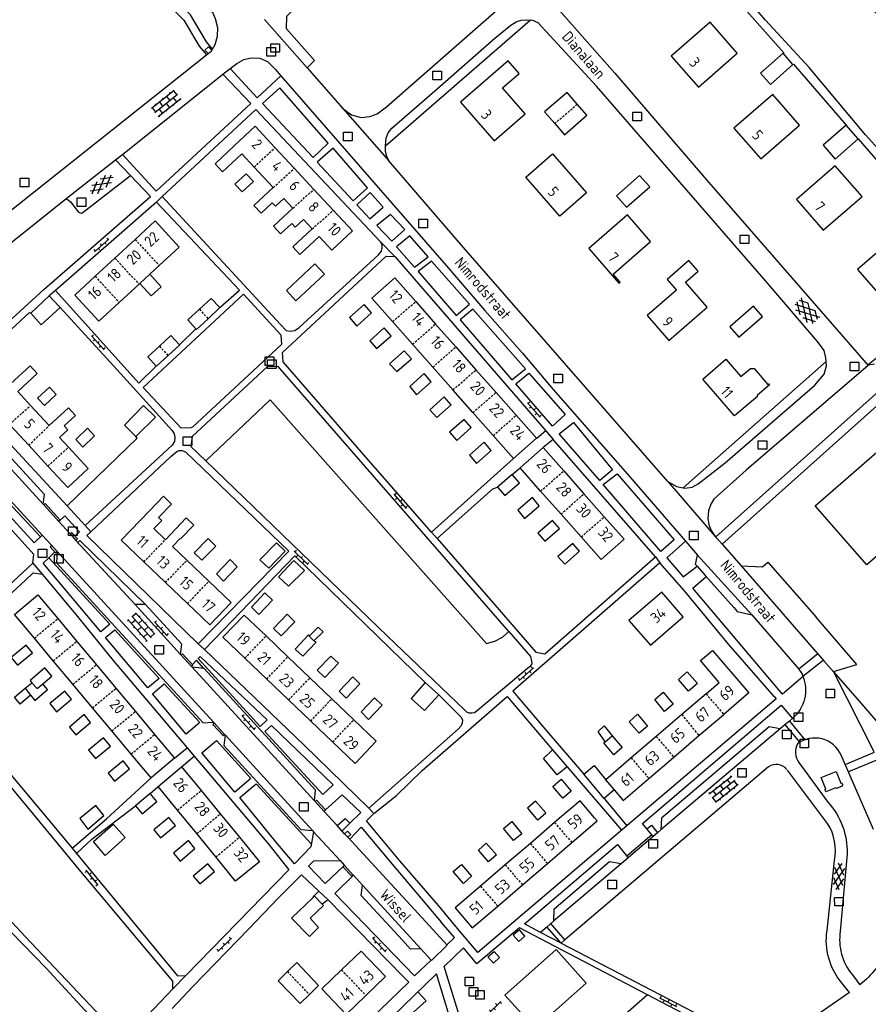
# Model space of a CAD drawing. Extents: x 168875 to 176000, y 513888 to 528000.
# Tile 61 of 106: x 174662 to 174858, y 521157 to 521385. Entities that reach past the tile are written whole.
import ezdxf

# ---------------------------------------------------------------- set-up
doc = ezdxf.new("R2010")
doc.units = 0
doc.header["$MEASUREMENT"] = 0
doc.linetypes.add('HIDDEN', pattern=[0.8, 0.5, -0.3])
doc.layers.get('0').update_dxf_attribs({"linetype": 'CONTINUOUS'})
for name, color, linetype in [('BIJGEBOUW', 12, 'CONTINUOUS'), ('DAKRAND', 10, 'CONTINUOUS'), ('HOOFDGEBOUW', 1, 'CONTINUOUS'), ('HUISNUMMER', 7, 'CONTINUOUS'), ('INSTEEK_SLOOT', 72, 'CONTINUOUS'), ('KANT_VERHARDING', 252, 'CONTINUOUS'), ('PUTDEKSEL', 7, 'CONTINUOUS'), ('RIOOLPUT', 7, 'CONTINUOUS'), ('SEMANTIEK', 140, 'CONTINUOUS'), ('sluitlijn_verharding', 7, 'CONTINUOUS'), ('STRAATNAAM', 7, 'CONTINUOUS'), ('TALUD', 34, 'CONTINUOUS'), ('TUSSENMUUR', 12, 'HIDDEN')]:
    doc.layers.add(name, color=color, linetype=linetype)
doc.styles.add('ISOCP', font='ISOCP.shx', dxfattribs={"height": 1.8})

# ---------------------------------------------------------------- blocks, each defined once
blk = doc.blocks.new('S026')
at = {"color": 0}
for p, q in [((0, 0), (4.4, 0)), ((0.2, 0.5), (0.2, 0)), ((1.2, 0), (1.2, -0.5)), ((2.2, 0.5), (2.2, 0)), ((3.2, 0), (3.2, -0.5)), ((4.2, 0.5), (4.2, 0))]:
    blk.add_line(p, q, dxfattribs=at)
blk = doc.blocks.new('S024')
at = {"color": 0}
for p, q in [((0, 1.2), (6.7, 1.2)), ((0, 0), (6.7, 0)), ((0.2, 1.2), (0.2, 0)), ((1.25, 1.5), (1.25, 1.2)), ((1.25, 0), (1.25, -1.2)), ((2.3, 1.2), (2.3, 0)), ((3.35, 1.5), (3.35, 1.2)), ((3.35, 0), (3.35, -1.2)), ((4.4, 1.2), (4.4, 0)), ((5.45, 1.5), (5.45, 1.2)), ((5.45, 0), (5.45, -1.2)), ((6.5, 1.2), (6.5, 0)), ((0, -1.2), (6.7, -1.2)), ((0.2, -1.2), (0.2, -1.5)), ((2.3, -1.2), (2.3, -1.5)), ((4.4, -1.2), (4.4, -1.5)), ((6.5, -1.2), (6.5, -1.5))]:
    blk.add_line(p, q, dxfattribs=at)
blk = doc.blocks.new('S016')
at = {"color": 0, "linetype": 'Continuous'}
for points in [[(0.01, -0.38), (2.65, 1.15)], [(2.65, -1.15), (0.01, 0.38)], [(5.07, -1.15), (1.09, 1.15)], [(1.09, -1.15), (5.07, 1.15)], [(6.16, -0.38), (3.51, 1.15)], [(3.51, -1.15), (6.16, 0.37)]]:
    blk.add_lwpolyline(points, dxfattribs=at)
blk = doc.blocks.new('Q28')
at = {"color": 0}
blk.add_lwpolyline([(1, 1), (1, -1), (-1, -1), (-1, 1)], close=True, dxfattribs=at)
blk = doc.blocks.new('Q24')
at = {"color": 0}
blk.add_lwpolyline([(1, 1), (1, -1), (-1, -1), (-1, 1)], close=True, dxfattribs=at)
blk = doc.blocks.new('S014')
at = {"color": 0}
for p, q in [((0, -0.75), (4.2, 1.67)), ((0, 0.65), (1.78, 1.67)), ((5.07, -1.52), (0, 1.4)), ((2.64, -1.52), (0, 0)), ((1.08, -1.52), (6.15, 1.4)), ((6.15, -0.75), (1.95, 1.67)), ((3.51, -1.52), (6.15, 0)), ((6.15, 0.65), (4.37, 1.67))]:
    blk.add_line(p, q, dxfattribs=at)

msp = doc.modelspace()

# ---------------------------------------------------------------- linework, layer by layer
at = {"layer": 'BIJGEBOUW'}
for points in [[(174838.604, 521377.339), (174833.307, 521372.705), (174835.601, 521370.098), (174840.846, 521374.732)], [(174840.846, 521374.732), (174838.604, 521377.339)], [(174790.89, 521365.575), (174788.537, 521368.289), (174783.292, 521363.744), (174785.644, 521361.047)], [(174785.644, 521361.047), (174787.929, 521358.427), (174793.124, 521362.998), (174790.89, 521365.575)], [(174853.178, 521360.657), (174847.824, 521356.051), (174850.621, 521352.83), (174855.951, 521357.486)], [(174855.951, 521357.486), (174853.178, 521360.657)], [(174715.837, 521347.636), (174714.173, 521349.426), (174711.575, 521346.995), (174713.226, 521345.204), (174715.837, 521347.636)], [(174807.666, 521346.381), (174805.322, 521349.027), (174799.987, 521344.33), (174802.293, 521341.722), (174807.666, 521346.381)], [(174732.324, 521326.173), (174730.116, 521328.541), (174723.512, 521322.382), (174725.718, 521320.012), (174732.324, 521326.173)], [(174708.038, 521318.418), (174706.102, 521320.533), (174703.35, 521318.015)], [(174743.214, 521317.171), (174741.538, 521319.113), (174738.109, 521316.104), (174739.81, 521314.148), (174743.214, 521317.171)], [(174703.35, 521318.015), (174700.663, 521315.557), (174702.541, 521313.472)], [(174705.38, 521315.839), (174708.038, 521318.418)], [(174833.787, 521316.369), (174831.734, 521318.785), (174826.22, 521313.937), (174828.286, 521311.572), (174833.787, 521316.369)], [(174705.38, 521315.839), (174702.655, 521313.345), (174702.541, 521313.472)], [(174747.75, 521311.905), (174746.175, 521313.745), (174742.81, 521310.748), (174744.359, 521308.92), (174747.75, 521311.905)], [(174698.708, 521309.776), (174696.696, 521311.929), (174694.073, 521309.485)], [(174694.073, 521309.485), (174691.41, 521307.003), (174693.346, 521304.837)], [(174696.093, 521307.294), (174698.751, 521309.73), (174698.708, 521309.776)], [(174752.45, 521306.536), (174750.774, 521308.403), (174747.396, 521305.406), (174749.085, 521303.577), (174752.45, 521306.536)], [(174696.093, 521307.294), (174693.502, 521304.919), (174693.346, 521304.837)], [(174757.049, 521301.207), (174755.437, 521303.136), (174752.072, 521300.164), (174753.671, 521298.222), (174757.049, 521301.207)], [(174670.158, 521298.272), (174668.608, 521300.011), (174665.869, 521297.466), (174667.42, 521295.728), (174670.158, 521298.272)], [(174761.686, 521295.915), (174760.035, 521297.768), (174756.683, 521294.758), (174758.309, 521292.943), (174761.686, 521295.915)], [(174766.311, 521290.61), (174764.673, 521292.489), (174761.295, 521289.517), (174762.946, 521287.626), (174766.311, 521290.61)], [(174679.072, 521288.682), (174677.446, 521290.446), (174674.707, 521287.889), (174676.346, 521286.086), (174679.072, 521288.682)], [(174770.923, 521285.306), (174769.298, 521287.197), (174765.933, 521284.213), (174767.52, 521282.322), (174770.923, 521285.306)], [(174775.787, 521279.771), (174772.372, 521276.838)], [(174772.372, 521276.838), (174774.098, 521274.856), (174777.514, 521277.815), (174775.787, 521279.771)], [(174782.062, 521272.511), (174780.5, 521274.39), (174777.085, 521271.444), (174778.685, 521269.552), (174782.062, 521272.511)], [(174786.763, 521267.244), (174785.112, 521269.111), (174781.722, 521266.126), (174783.335, 521264.26), (174786.763, 521267.244)], [(174707.121, 521263.164), (174705.355, 521264.904), (174702.153, 521261.614), (174703.919, 521259.873), (174707.121, 521263.164)], [(174791.375, 521261.94), (174789.813, 521263.742), (174786.397, 521260.758), (174787.959, 521258.968), (174791.375, 521261.94)], [(174712.118, 521258.365), (174710.44, 521260.041), (174707.276, 521256.737), (174708.954, 521255.048), (174712.118, 521258.365)], [(174720.27, 521250.608), (174718.491, 521252.323), (174715.403, 521248.994), (174717.144, 521247.305), (174720.27, 521250.608)], [(174725.469, 521245.63), (174723.69, 521247.345), (174720.514, 521244.079), (174722.28, 521242.352), (174725.469, 521245.63)], [(174728.769, 521242.251), (174728.637, 521242.609), (174725.549, 521239.293), (174727.265, 521237.616), (174730.403, 521240.895), (174729.841, 521241.208)], [(174729.841, 521241.208), (174728.769, 521242.251)], [(174664.677, 521238.412), (174663.204, 521240.226), (174659.763, 521237.357), (174661.237, 521235.53), (174664.677, 521238.412)], [(174735.564, 521235.992), (174733.798, 521237.682), (174730.66, 521234.416), (174732.413, 521232.676), (174735.564, 521235.992)], [(174667.078, 521231.24), (174669.187, 521233.045), (174667.549, 521234.962), (174664.159, 521232.041), (174664.522, 521231.5)], [(174740.486, 521231.244), (174738.871, 521232.831), (174735.745, 521229.553), (174737.372, 521227.928), (174740.486, 521231.244)], [(174818.699, 521231.285), (174816.615, 521229.535), (174814.297, 521232.27), (174816.369, 521234.032), (174818.699, 521231.285)], [(174664.522, 521231.5), (174665.772, 521230.15), (174667.078, 521231.24)], [(174673.696, 521227.653), (174672.134, 521229.531), (174668.669, 521226.674), (174670.256, 521224.783), (174673.696, 521227.653)], [(174745.672, 521226.317), (174743.893, 521227.994), (174740.792, 521224.715), (174742.521, 521223), (174745.672, 521226.317)], [(174813.084, 521226.513), (174811.089, 521224.839), (174808.822, 521227.586), (174810.741, 521229.274), (174813.084, 521226.513)], [(174678.13, 521222.299), (174676.669, 521224.113), (174673.241, 521221.23), (174674.702, 521219.429), (174678.13, 521222.299)], [(174807.162, 521221.453), (174805.192, 521219.766), (174802.874, 521222.462), (174804.844, 521224.238), (174807.162, 521221.453)], [(174682.715, 521216.829), (174681.141, 521218.746), (174677.688, 521215.902), (174679.287, 521213.947), (174682.715, 521216.829)], [(174798.973, 521219.202), (174801.304, 521216.493), (174799.334, 521214.818), (174797.016, 521217.541), (174797.324, 521217.802)], [(174797.324, 521217.802), (174798.973, 521219.202)], [(174687.175, 521211.577), (174685.651, 521213.392), (174682.21, 521210.535), (174683.709, 521208.695), (174687.175, 521211.577)], [(174789.497, 521206.371), (174787.553, 521204.722), (174785.235, 521207.431), (174787.154, 521209.118), (174789.497, 521206.371)], [(174691.946, 521205.851), (174688.553, 521202.971)], [(174688.553, 521202.971), (174690.045, 521201.117), (174693.473, 521203.987), (174691.946, 521205.851)], [(174781.382, 521200.02), (174781.768, 521199.743), (174783.562, 521201.323), (174781.193, 521204.032), (174779.338, 521202.395), (174781.382, 521200.02)], [(174697.799, 521198.429), (174696.226, 521200.287), (174692.773, 521197.369), (174694.342, 521195.521), (174697.799, 521198.429)], [(174778.03, 521196.505), (174776.116, 521194.924), (174773.802, 521197.691), (174775.69, 521199.335), (174778.03, 521196.505)], [(174702.302, 521193.087), (174700.822, 521194.91), (174697.365, 521192.014), (174698.896, 521190.178), (174702.302, 521193.087)], [(174772.162, 521191.611), (174770.337, 521189.967), (174767.984, 521192.708), (174769.809, 521194.353), (174772.162, 521191.611)], [(174706.805, 521187.732), (174705.3, 521189.517), (174701.907, 521186.685), (174703.437, 521184.862), (174706.805, 521187.732)], [(174766.408, 521186.654), (174764.545, 521184.997), (174762.154, 521187.751), (174764.042, 521189.395), (174766.408, 521186.654)], [(174731.775, 521180.182), (174732.069, 521179.867), (174728.968, 521176.932), (174730.967, 521174.789), (174728.81, 521172.663), (174724.709, 521176.962), (174729.702, 521181.756), (174729.961, 521182.124)], [(174731.775, 521180.182), (174729.961, 521182.124)], [(174723.73, 521164.552), (174725.874, 521166.627), (174730.936, 521161.334), (174728.817, 521159.27)], [(174728.817, 521159.27), (174726.648, 521157.158), (174721.56, 521162.451), (174723.73, 521164.552)]]:
    msp.add_lwpolyline(points, dxfattribs=at)
at = {"layer": 'DAKRAND'}
for points in [[(174689.552, 521324.013), (174692.153, 521321.114), (174694.497, 521323.202), (174691.871, 521326.152)], [(174668.529, 521321.122), (174664.254, 521317.095)], [(174670.925, 521318.568), (174668.529, 521321.122)], [(174664.254, 521317.095), (174666.7, 521314.437), (174671.078, 521318.412)], [(174688.59, 521288.556), (174693.18, 521293.044), (174690.424, 521295.705), (174686.016, 521291.189), (174688.59, 521288.556)], [(174719.428, 521258.062), (174717.362, 521259.968), (174721.171, 521263.897), (174723.213, 521261.967), (174719.428, 521258.062)], [(174727.651, 521257.532), (174725.252, 521259.828), (174721.702, 521255.999), (174723.999, 521253.859), (174727.651, 521257.532)], [(174728.769, 521242.251), (174730.857, 521244.395), (174731.979, 521243.299), (174729.841, 521241.208)], [(174664.251, 521228.615), (174661.798, 521226.529), (174660.541, 521228.152), (174662.99, 521230.211)], [(174662.99, 521230.211), (174664.522, 521231.5)], [(174662.99, 521230.211), (174664.251, 521228.615)], [(174664.251, 521228.615), (174665.253, 521227.346), (174668.15, 521229.918), (174667.078, 521231.24)], [(174755.678, 521231.531), (174752.364, 521227.828), (174755.45, 521225.034), (174758.793, 521228.711)], [(174758.793, 521228.711), (174755.678, 521231.531)], [(174797.324, 521217.802), (174795.688, 521220.2), (174797.112, 521221.512), (174798.973, 521219.202)], [(174788.547, 521212.032), (174786.194, 521210.115), (174783.045, 521213.921), (174785.134, 521215.964)], [(174785.134, 521215.964), (174788.547, 521212.032)], [(174792.372, 521210.272), (174794.809, 521212.307), (174797.466, 521209.023)], [(174797.122, 521204.686), (174792.372, 521210.272)], [(174799.438, 521206.644), (174797.122, 521204.686)], [(174681.179, 521200.747), (174679.379, 521203.021), (174675.675, 521200.019), (174677.51, 521197.537), (174681.179, 521200.747)], [(174683.388, 521198.719), (174686.13, 521195.646), (174681.501, 521191.421), (174678.789, 521194.72), (174683.388, 521198.719)]]:
    msp.add_lwpolyline(points, dxfattribs=at)
at = {"layer": 'HOOFDGEBOUW'}
for points in [[(174827.924, 521377.359), (174821.63, 521384.537), (174812.631, 521376.647), (174818.925, 521369.468), (174827.924, 521377.359)], [(174777.439, 521372.641), (174774.856, 521375.623), (174763.802, 521366.048), (174771.602, 521357.043), (174778.806, 521363.283), (174773.589, 521369.306), (174777.439, 521372.641)], [(174842.384, 521360.706), (174836.181, 521367.827), (174827.178, 521359.983), (174833.381, 521352.863), (174842.384, 521360.706)], [(174720.825, 521355.493), (174716.23, 521360.421), (174711.442, 521355.956), (174706.985, 521351.704)], [(174706.985, 521351.704), (174708.659, 521349.91), (174713.134, 521354.085), (174716.043, 521350.968)], [(174720.825, 521355.493), (174725.305, 521350.689)], [(174793.047, 521345.027), (174786.855, 521339.632), (174778.978, 521348.674), (174785.17, 521354.068), (174793.047, 521345.027)], [(174856.848, 521344.178), (174850.653, 521351.295), (174841.64, 521343.45), (174847.836, 521336.333), (174856.848, 521344.178)], [(174716.043, 521350.968), (174720.448, 521346.246)], [(174725.305, 521350.689), (174729.847, 521345.819)], [(174720.448, 521346.246), (174715.973, 521342.071), (174717.647, 521340.276), (174720.219, 521342.676), (174720.944, 521341.898), (174722.862, 521343.688), (174724.97, 521341.428)], [(174729.847, 521345.819), (174734.386, 521340.951)], [(174724.97, 521341.428), (174720.502, 521337.26), (174722.163, 521335.48), (174724.72, 521337.866), (174725.507, 521337.023), (174727.425, 521338.813), (174729.438, 521336.655)], [(174734.386, 521340.951), (174738.829, 521336.187), (174734.041, 521331.722)], [(174807.859, 521333.735), (174802.495, 521339.888), (174793.535, 521332.076), (174800.523, 521324.062), (174800.785, 521324.291), (174799.163, 521326.152), (174807.859, 521333.735)], [(174688.453, 521334.2), (174693.098, 521338.484), (174698.68, 521332.432), (174694.041, 521328.153)], [(174729.438, 521336.655), (174724.963, 521332.479), (174726.63, 521330.692), (174731.105, 521334.868), (174734.041, 521331.722)], [(174871.14, 521327.919), (174864.865, 521335.123), (174855.803, 521327.229), (174862.078, 521320.025), (174871.14, 521327.919)], [(174688.453, 521334.2), (174683.775, 521329.884)], [(174683.775, 521329.884), (174679.203, 521325.667)], [(174818.886, 521326.823), (174816.717, 521329.319), (174811.699, 521324.959), (174813.868, 521322.463), (174807.077, 521316.561), (174812.078, 521310.806), (174820.954, 521318.519), (174815.953, 521324.274), (174818.886, 521326.823)], [(174689.552, 521324.013), (174691.871, 521326.152)], [(174691.871, 521326.152), (174694.041, 521328.153)], [(174679.203, 521325.667), (174674.481, 521321.312), (174680.063, 521315.26), (174684.772, 521319.604)], [(174684.772, 521319.604), (174689.358, 521323.834)], [(174689.358, 521323.834), (174689.552, 521324.013)], [(174748.079, 521315.171), (174743.289, 521320.59), (174748.604, 521325.287), (174753.444, 521319.812)], [(174753.444, 521319.812), (174758.059, 521314.59)], [(174752.718, 521309.923), (174748.079, 521315.171)], [(174758.059, 521314.59), (174762.731, 521309.305)], [(174757.403, 521304.622), (174752.718, 521309.923)], [(174762.731, 521309.305), (174767.415, 521304.005)], [(174832.669, 521297.912), (174827.308, 521293.3), (174819.947, 521301.857), (174825.308, 521306.469)], [(174825.308, 521306.469), (174828.777, 521302.436), (174830.983, 521304.334), (174831.875, 521304.309)], [(174659.619, 521300.779), (174664.105, 521304.916), (174665.769, 521303.112), (174661.276, 521298.968), (174664.234, 521295.761)], [(174762.093, 521299.315), (174757.403, 521304.622)], [(174767.415, 521304.005), (174772.053, 521298.758)], [(174831.875, 521304.309), (174835.051, 521300.617), (174835.241, 521300.78), (174835.436, 521300.553), (174832.54, 521298.062)], [(174857.919, 521258.835), (174845.988, 521272.505), (174879.937, 521302.097), (174891.868, 521288.433), (174857.919, 521258.835)], [(174766.706, 521294.096), (174762.093, 521299.315)], [(174772.053, 521298.758), (174776.73, 521293.466)], [(174832.54, 521298.062), (174832.669, 521297.912)], [(174664.234, 521295.761), (174668.547, 521291.085)], [(174673.039, 521286.055), (174670.951, 521288.32), (174672.876, 521290.086), (174672.034, 521291.004), (174674.676, 521293.426), (174673.025, 521295.216), (174668.547, 521291.085)], [(174771.409, 521288.775), (174766.706, 521294.096)], [(174776.73, 521293.466), (174781.405, 521288.177)], [(174663.815, 521286.52), (174659.349, 521291.365)], [(174776.09, 521283.479), (174771.409, 521288.775)], [(174781.405, 521288.177), (174776.09, 521283.479)], [(174668.267, 521281.69), (174663.815, 521286.52)], [(174673.039, 521286.055), (174677.593, 521281.114)], [(174777.634, 521281.301), (174782.969, 521286.004)], [(174782.969, 521286.004), (174787.763, 521280.567)], [(174668.267, 521281.69), (174672.838, 521276.731), (174677.593, 521281.114)], [(174782.38, 521275.917), (174777.634, 521281.301)], [(174787.763, 521280.567), (174792.421, 521275.283)], [(174787.111, 521270.552), (174782.38, 521275.917)], [(174685.224, 521264.492), (174691.857, 521271.432), (174691.893, 521271.397), (174695.036, 521274.687)], [(174695.457, 521264.641), (174692.781, 521267.198), (174694.6, 521269.103), (174693.904, 521269.768), (174696.901, 521272.904), (174695.036, 521274.687)], [(174792.421, 521275.283), (174797.135, 521269.936)], [(174700.46, 521259.86), (174697.11, 521263.061), (174698.894, 521264.928), (174699.001, 521264.813), (174702.058, 521268.011), (174700.291, 521269.7), (174695.457, 521264.641)], [(174791.764, 521265.274), (174787.111, 521270.552)], [(174791.764, 521265.274), (174796.383, 521260.035), (174801.717, 521264.738), (174797.135, 521269.936)], [(174690.451, 521259.497), (174685.224, 521264.492)], [(174700.46, 521259.86), (174705.547, 521254.999)], [(174695.46, 521254.71), (174690.451, 521259.497)], [(174700.581, 521249.816), (174695.46, 521254.71)], [(174700.581, 521249.816), (174705.746, 521244.88), (174710.705, 521250.069), (174705.547, 521254.999)], [(174665.106, 521241.799), (174660.47, 521247.339), (174665.893, 521251.877), (174670.525, 521246.341)], [(174815.425, 521246.753), (174810.46, 521252.484), (174802.856, 521245.896), (174807.82, 521240.165), (174815.425, 521246.753)], [(174670.525, 521246.341), (174674.93, 521241.075)], [(174713.887, 521237.188), (174708.8, 521242.052), (174713.706, 521247.184), (174718.778, 521242.334)], [(174669.476, 521236.574), (174665.106, 521241.799)], [(174718.778, 521242.334), (174723.825, 521237.509)], [(174674.93, 521241.075), (174679.481, 521235.636)], [(174718.946, 521232.351), (174713.887, 521237.188)], [(174723.825, 521237.509), (174728.95, 521232.609)], [(174820.698, 521228.918), (174823.771, 521231.549), (174819.433, 521236.615), (174822.191, 521238.976), (174830.617, 521229.137), (174824.797, 521224.153)], [(174674.023, 521231.141), (174669.476, 521236.574)], [(174679.481, 521235.636), (174684.021, 521230.21)], [(174723.994, 521227.525), (174718.946, 521232.351)], [(174728.95, 521232.609), (174733.991, 521227.789)], [(174678.573, 521225.702), (174674.023, 521231.141)], [(174684.021, 521230.21), (174688.529, 521224.822)], [(174733.991, 521227.789), (174739.096, 521222.908)], [(174820.698, 521228.918), (174815.075, 521224.103)], [(174683.061, 521220.338), (174678.573, 521225.702)], [(174729.139, 521222.605), (174723.994, 521227.525)], [(174688.529, 521224.822), (174692.978, 521219.504)], [(174815.075, 521224.103), (174809.18, 521219.054)], [(174819.05, 521219.232), (174824.797, 521224.153)], [(174734.185, 521217.78), (174729.139, 521222.605)], [(174739.096, 521222.908), (174744.319, 521217.914), (174739.413, 521212.782), (174734.185, 521217.78)], [(174687.548, 521214.975), (174683.061, 521220.338)], [(174692.978, 521219.504), (174697.593, 521213.988)], [(174809.18, 521219.054), (174803.368, 521214.078)], [(174813.225, 521214.244), (174819.05, 521219.232)], [(174692.17, 521209.451), (174687.548, 521214.975)], [(174807.472, 521209.317), (174813.225, 521214.244)], [(174697.593, 521213.988), (174692.17, 521209.451)], [(174693.816, 521207.439), (174699.208, 521211.998)], [(174699.208, 521211.998), (174703.714, 521206.515)], [(174803.368, 521214.078), (174797.466, 521209.023)], [(174698.281, 521201.972), (174693.816, 521207.439)], [(174797.466, 521209.023), (174797.428, 521208.991), (174799.438, 521206.644)], [(174799.438, 521206.644), (174801.516, 521204.217), (174807.472, 521209.317)], [(174703.714, 521206.515), (174708.162, 521201.103)], [(174789.603, 521194.451), (174795.473, 521199.491), (174794.855, 521200.211), (174791.561, 521204.102), (174786.796, 521200.09), (174785.632, 521199.091)], [(174702.735, 521196.518), (174698.281, 521201.972)], [(174708.162, 521201.103), (174712.602, 521195.7)], [(174785.632, 521199.091), (174780.011, 521194.264)], [(174707.146, 521191.118), (174702.735, 521196.518)], [(174712.602, 521195.7), (174717.27, 521190.02), (174711.742, 521185.491), (174707.146, 521191.118)], [(174780.011, 521194.264), (174774.196, 521189.27)], [(174783.955, 521189.601), (174789.603, 521194.451)], [(174774.196, 521189.27), (174768.467, 521184.351)], [(174778.186, 521184.647), (174783.955, 521189.601)], [(174772.456, 521179.726), (174778.186, 521184.647)], [(174768.467, 521184.351), (174762.576, 521179.292), (174766.555, 521174.659), (174772.456, 521179.726)], [(174736.266, 521164.947), (174740.835, 521169.323), (174746.489, 521163.42), (174741.92, 521159.043)], [(174736.266, 521164.947), (174731.68, 521160.554), (174737.334, 521154.651), (174741.92, 521159.043)]]:
    msp.add_lwpolyline(points, dxfattribs=at)
at = {"layer": 'INSTEEK_SLOOT'}
msp.add_lwpolyline([(174876.53, 521369.77, 0.0324952), (174855.85, 521390.45)], format="xyb", dxfattribs=at)
at = {"layer": 'KANT_VERHARDING'}
for points in [[(174706.399, 521378.337), (174706.99, 521379.345), (174707.529, 521381.35), (174707.601, 521383.207), (174707.109, 521385.327), (174706.455, 521386.83), (174705.387, 521388.132), (174661.87, 521431.173), (174648.24, 521443.86), (174623.934, 521464.769)], [(174706.399, 521378.337), (174704.957, 521380.003), (174701.301, 521386.284), (174650.843, 521436.227), (174621.319, 521461.702)], [(174631.621, 521446.446), (174633.433, 521448.663), (174649.498, 521434.644), (174699.727, 521385.043), (174703.281, 521378.963), (174705.014, 521377.007)], [(174728.336, 521373.947), (174730.006, 521375.682), (174723.486, 521383.028), (174723.57, 521385.967), (174743.291, 521405.915), (174739.486, 521409.542), (174739.637, 521409.696)], [(174780.354, 521394.565), (174799.556, 521372.738), (174820.84, 521347.998), (174858.271, 521305.026), (174829.99, 521280.738), (174822.539, 521274.013), (174821.804, 521272.835), (174821.271, 521271.293), (174821.097, 521269.645), (174821.389, 521268.042), (174821.891, 521266.799), (174822.855, 521265.395)], [(174736.551, 521364.59), (174738.582, 521363.104), (174740.845, 521362.46), (174742.808, 521362.696), (174744.516, 521363.296), (174746.701, 521364.922), (174779.114, 521393.472)], [(174718.403, 521385.149), (174728.336, 521373.947)], [(174746.42, 521355.908), (174746.569, 521357.702), (174747.098, 521358.882), (174747.936, 521360.008), (174758.405, 521369.072), (174771.793, 521380.837), (174775.489, 521383.891), (174776.684, 521384.651), (174777.875, 521385.05), (174779.423, 521385.085), (174779.998, 521385.028)], [(174746.42, 521355.908), (174779.998, 521385.028)], [(174848.554, 521305.896), (174848.49, 521306.786), (174848.044, 521308.441), (174846.521, 521310.573), (174834.097, 521325.052), (174795.292, 521369.691), (174781.788, 521384.439), (174780.608, 521384.968), (174779.998, 521385.028)], [(174706.258, 521378.096), (174705.423, 521378.818), (174704.623, 521378.08), (174705.393, 521377.308)], [(174658.292, 521339.846), (174705.014, 521377.007)], [(174705.014, 521377.007), (174705.393, 521377.308)], [(174705.393, 521377.308), (174706.149, 521377.91), (174706.258, 521378.096)], [(174706.258, 521378.096), (174706.399, 521378.337)], [(174710.484, 521373.853), (174712.048, 521375.007), (174713.606, 521375.918), (174715.313, 521376.312), (174717.374, 521376.185), (174719.12, 521375.444), (174721.007, 521373.566), (174722.212, 521372.093)], [(174708.792, 521372.491), (174710.484, 521373.853)], [(174710.484, 521373.853), (174716.704, 521367.011), (174722.212, 521372.093)], [(174728.336, 521373.947), (174736.551, 521364.59)], [(174685.512, 521353.885), (174693.354, 521345.402), (174715.245, 521365.686), (174708.792, 521372.491)], [(174685.512, 521353.885), (174708.792, 521372.491)], [(174722.212, 521372.093), (174761.035, 521327.572), (174769.487, 521317.728), (174778.197, 521307.83), (174785.324, 521299.446), (174803.048, 521279.235), (174815.968, 521264.27)], [(174729.704, 521353.195), (174733.144, 521356.511), (174721.94, 521369.377), (174717.928, 521365.708), (174729.704, 521353.195)], [(174694.733, 521344.197), (174716.416, 521364.332), (174745.319, 521333.627)], [(174736.551, 521364.59), (174747.235, 521352.419)], [(174747.235, 521352.419), (174746.727, 521353.419), (174746.482, 521354.608), (174746.416, 521355.857), (174746.42, 521355.908)], [(174683.931, 521352.636), (174685.512, 521353.885)], [(174738.926, 521343.138), (174742.313, 521346.195), (174734.318, 521355.363), (174730.62, 521352.154), (174738.926, 521343.138)], [(174672.403, 521343.624), (174683.931, 521352.636)], [(174687.362, 521349.04), (174683.931, 521352.636)], [(174811.856, 521278.104), (174764.544, 521332.329), (174747.235, 521352.419)], [(174634.836, 521313.447), (174645.056, 521302.305), (174667.361, 521322.688), (174692.05, 521344.127), (174687.362, 521349.04)], [(174672.403, 521343.624), (174672.957, 521343.413), (174673.467, 521342.891), (174675.247, 521340.602), (174675.708, 521340.338), (174676.12, 521340.282), (174687.362, 521349.04)], [(174694.733, 521344.197), (174722.1, 521314.493), (174723.477, 521313.136), (174724.455, 521312.971), (174725.437, 521313.114), (174726.425, 521313.825), (174744.718, 521330.591), (174745.502, 521331.51), (174745.716, 521332.23), (174745.671, 521332.849), (174745.319, 521333.627)], [(174742.802, 521339.02), (174745.925, 521341.719), (174742.868, 521345.054), (174739.845, 521342.251), (174742.802, 521339.02)], [(174636.715, 521315.469), (174640.385, 521318.194), (174646.419, 521322.665), (174652.978, 521328.059), (174672.403, 521343.624)], [(174693.377, 521342.874), (174670.039, 521322.347)], [(174708.038, 521318.418), (174712.595, 521322.491), (174693.377, 521342.874)], [(174747.926, 521333.778), (174750.922, 521336.505), (174747.608, 521339.998), (174744.433, 521337.454), (174747.926, 521333.778)], [(174905.505, 521338.593), (174899.627, 521333.185), (174895.375, 521330.04), (174822.95, 521265.291)], [(174753.198, 521327.761), (174756.318, 521330.151), (174752.092, 521335.047), (174748.969, 521332.503), (174753.198, 521327.761)], [(174906.955, 521336.87), (174901.062, 521331.448), (174896.797, 521328.293), (174824.433, 521263.599)], [(174757.132, 521266.371), (174741.873, 521283.787), (174722.777, 521305.871), (174722.594, 521307.988), (174746.573, 521330.31), (174748.634, 521330.237)], [(174748.634, 521330.237), (174783.566, 521289.871)], [(174762.85, 521316.589), (174765.945, 521319.212), (174757.133, 521329.214), (174754.011, 521326.773), (174762.85, 521316.589)], [(174670.039, 521322.347), (174689.348, 521300.928), (174693.346, 521304.837)], [(174713.564, 521321.5), (174722.176, 521312.119), (174722.357, 521309.848), (174701.717, 521290.684), (174701.354, 521290.534), (174699.084, 521290.508), (174690.317, 521299.89), (174713.564, 521321.5)], [(174672.672, 521272.485), (174646.279, 521300.951), (174663.999, 521317.258), (174664.254, 521317.095)], [(174670.925, 521318.568), (174671.078, 521318.412)], [(174671.078, 521318.412), (174684.277, 521304.033), (174697.014, 521289.912), (174697.521, 521289.132), (174697.667, 521288.357), (174697.553, 521287.378), (174697.028, 521286.507), (174676.858, 521267.958)], [(174775.755, 521301.667), (174778.879, 521304.263), (174766.705, 521318.017), (174763.738, 521315.574), (174775.755, 521301.667)], [(174698.708, 521309.776), (174702.541, 521313.472)], [(174815.376, 521276.642), (174848.554, 521305.896)], [(174815.376, 521276.642), (174815.759, 521276.565), (174817.515, 521276.803), (174818.917, 521277.561), (174825.161, 521282.443), (174845.891, 521300.419), (174848.087, 521303.025), (174848.624, 521304.927), (174848.554, 521305.896)], [(174774.988, 521243.378), (174721.579, 521304.801), (174719.05, 521304.675), (174701.641, 521288.57), (174701.358, 521286.252), (174704.793, 521282.928)], [(174788.045, 521293.638), (174785.126, 521290.937), (174776.621, 521300.729), (174779.641, 521303.223), (174788.045, 521293.638)], [(174637.962, 521296.659), (174641.386, 521292.894), (174641.705, 521293.196), (174666.923, 521265.66)], [(174645.906, 521296.051), (174667.112, 521272.848)], [(174735.25, 521198.395), (174732.204, 521201.717), (174732.527, 521202.037), (174730.487, 521204.255), (174730.159, 521203.95), (174730.008, 521204.125), (174730.24, 521206.575), (174704.413, 521234.759), (174701.69, 521235.076), (174701.531, 521235.271), (174701.852, 521235.569), (174699.432, 521238.157), (174699.138, 521237.852), (174698.996, 521238.016), (174699.238, 521240.392), (174690.858, 521249.649), (174688.431, 521249.592), (174674.753, 521264.483), (174675.074, 521264.8), (174673.739, 521266.298), (174673.391, 521266.005), (174670.698, 521268.951), (174671.005, 521269.261), (174667.596, 521272.985), (174667.27, 521272.689), (174667.111, 521272.848), (174667.449, 521275.105), (174648.189, 521296.12)], [(174614.648, 521271.855), (174636.987, 521291.988), (174663.777, 521262.573)], [(174786.706, 521289.164), (174789.984, 521291.76), (174799.043, 521280.826), (174796.075, 521278.383), (174786.706, 521289.164)], [(174783.566, 521289.871), (174781.535, 521288.088), (174781.405, 521288.177)], [(174785.297, 521287.84), (174782.969, 521286.004)], [(174809.03, 521260.649), (174785.297, 521287.84)], [(174678.201, 521266.481), (174696.689, 521283.88), (174698.095, 521285.103), (174698.665, 521285.303), (174699.284, 521285.296), (174700.106, 521285.029), (174724.04, 521262.013), (174703.063, 521240.481)], [(174774.988, 521243.378), (174780.041, 521237.556), (174780.334, 521236.109), (174780.278, 521235.697), (174779.808, 521235.186), (174767.779, 521225.056), (174767.052, 521224.549), (174766.483, 521224.4), (174765.864, 521224.459), (174765.299, 521224.672), (174764.738, 521225.194), (174746.927, 521242.26), (174704.793, 521282.928)], [(174757.132, 521266.371), (174776.09, 521283.479)], [(174775.787, 521279.771), (174777.634, 521281.301)], [(174796.893, 521277.446), (174800.115, 521279.886), (174813.356, 521264.625), (174810.231, 521261.926), (174796.893, 521277.446)], [(174811.856, 521278.104), (174822.855, 521265.395)], [(174811.856, 521278.104), (174813.855, 521276.947), (174815.376, 521276.642)], [(174758.383, 521264.943), (174771.295, 521276.442), (174772.372, 521276.838)], [(174614.648, 521271.855), (174643.145, 521240.733), (174644.986, 521240.816), (174663.743, 521258.278)], [(174657.82, 521271.885), (174659.232, 521273.188), (174666.508, 521265.277)], [(174665.061, 521263.942), (174657.82, 521271.885)], [(174667.27, 521272.689), (174670.699, 521268.951)], [(174676.858, 521267.958), (174672.672, 521272.485)], [(174674.472, 521265.475), (174675.556, 521266.485), (174672.178, 521270.181), (174670.781, 521268.861)], [(174666.923, 521265.66), (174665.061, 521263.942)], [(174666.923, 521265.66), (174669.057, 521263.33), (174668.756, 521263.007), (174670.106, 521261.552), (174670.406, 521261.872), (174670.261, 521259.283), (174704.207, 521222.188), (174706.588, 521222.332), (174706.742, 521222.166), (174706.444, 521221.821), (174708.811, 521219.229), (174709.164, 521219.509), (174709.288, 521219.386), (174709.016, 521216.95), (174726.859, 521197.453), (174729.535, 521197.215), (174729.811, 521196.915), (174729.181, 521193.476), (174725.391, 521189.555)], [(174673.391, 521266.005), (174674.754, 521264.484)], [(174690.858, 521249.649), (174675.654, 521264.422), (174675.218, 521264.02)], [(174678.201, 521266.481), (174677.244, 521265.581), (174703.063, 521240.481)], [(174757.132, 521266.371), (174758.383, 521264.943)], [(174758.383, 521264.943), (174767.796, 521254.199), (174781.29, 521238.574), (174783.349, 521238.19), (174809.03, 521260.649)], [(174822.855, 521265.395), (174822.95, 521265.291)], [(174824.433, 521263.599), (174823.196, 521265.024), (174822.95, 521265.291)], [(174664.77, 521259.215), (174664.969, 521261.237), (174663.777, 521262.573)], [(174670.406, 521261.872), (174669.058, 521263.33)], [(174815.968, 521264.27), (174811.603, 521260.452), (174815.435, 521256.032), (174818.649, 521258.483)], [(174815.968, 521264.27), (174818.729, 521261.083)], [(174824.433, 521263.599), (174828.869, 521258.55)], [(174668.439, 521260.446), (174682.557, 521245.045), (174680.497, 521243.28), (174667.13, 521259.227), (174668.439, 521260.446)], [(174669.884, 521261.791), (174668.439, 521260.446)], [(174706.589, 521222.333), (174670.406, 521261.872)], [(174704.545, 521239.227), (174725.42, 521260.863), (174755.678, 521231.531)], [(174818.649, 521258.483), (174818.289, 521258.903), (174818.729, 521261.083)], [(174818.729, 521261.083), (174831.307, 521247.208)], [(174664.77, 521259.215), (174663.743, 521258.278)], [(174810.033, 521259.294), (174775.987, 521229.56), (174783.789, 521220.268), (174792.372, 521210.272)], [(174836.479, 521228.271), (174825.928, 521240.405), (174815.708, 521252.79), (174810.033, 521259.294)], [(174818.649, 521258.483), (174820.542, 521256.277)], [(174828.869, 521258.55), (174833.777, 521258.382), (174835.001, 521259.462)], [(174828.869, 521258.55), (174835.579, 521250.821)], [(174835.001, 521259.462), (174846.25, 521246.722)], [(174644.502, 521238.266), (174662.969, 521255.208)], [(174662.969, 521255.208), (174664.825, 521256.937), (174666.907, 521256.629)], [(174666.907, 521256.629), (174675.112, 521246.826)], [(174817.62, 521253.437), (174820.713, 521256.087)], [(174827.14, 521248.936), (174820.542, 521256.277)], [(174843.205, 521232.91), (174838.42, 521228.866), (174817.62, 521253.437)], [(174835.579, 521250.821), (174840.585, 521245.061)], [(174688.432, 521249.593), (174698.997, 521238.017)], [(174827.14, 521248.936), (174827.9, 521248.005), (174831.307, 521247.208), (174842.176, 521234.621)], [(174675.112, 521246.826), (174683.342, 521236.678), (174700.478, 521216.437)], [(174850.233, 521234.1), (174855.658, 521235.745), (174846.25, 521246.722)], [(174681.589, 521241.955), (174683.729, 521243.773), (174694.037, 521232.507), (174691.363, 521230.272), (174681.589, 521241.955)], [(174840.585, 521245.061), (174847.982, 521236.561)], [(174742.561, 521202.437), (174727.611, 521216.996), (174704.545, 521239.227)], [(174699.138, 521237.852), (174701.532, 521235.272)], [(174719.032, 521222.925), (174717.409, 521221.382), (174703.043, 521237.073), (174703.531, 521237.555), (174719.032, 521222.925)], [(174846.576, 521238.177), (174842.176, 521234.621)], [(174701.69, 521235.075), (174730.008, 521204.125)], [(174704.393, 521234.783), (174702.687, 521236.692), (174701.731, 521235.699)], [(174843.162, 521233.024), (174847.835, 521236.73)], [(174847.982, 521236.561), (174850.346, 521233.969)], [(174640.835, 521232.979), (174653.038, 521218.059), (174665.685, 521202.98), (174673.833, 521193.128)], [(174859.663, 521215.462), (174850.233, 521234.1)], [(174850.346, 521233.969), (174856.2, 521227.201)], [(174692.457, 521228.931), (174695.174, 521231.262), (174703.431, 521222.237), (174700.27, 521219.57), (174692.457, 521228.931)], [(174758.793, 521228.711), (174763.997, 521223.5), (174764.299, 521222.826), (174764.239, 521222.156), (174763.975, 521221.54), (174763.347, 521220.773), (174742.561, 521202.437)], [(174743.746, 521201.202), (174748.99, 521205.387), (174754.949, 521211.174), (174774.614, 521228.296), (174785.134, 521215.964)], [(174836.479, 521228.271), (174836.92, 521227.765), (174767.826, 521168.978), (174763.15, 521174.508)], [(174697.168, 521160.528), (174697.16, 521162.32), (174676.277, 521187.3), (174649.103, 521220.142), (174643.769, 521226.339)], [(174806.999, 521197.647), (174805.999, 521198.861), (174838.143, 521226.287), (174840.725, 521223.206)], [(174856.2, 521227.201), (174874.418, 521206.139)], [(174840.781, 521223.253), (174840.725, 521223.206)], [(174709.164, 521219.51), (174706.742, 521222.167)], [(174718.523, 521220.158), (174720.024, 521221.582), (174734.361, 521207.84), (174731.903, 521205.567), (174718.523, 521220.158)], [(174839.046, 521221.792), (174837.843, 521220.779), (174835.325, 521221.249), (174810.389, 521200.144), (174810.238, 521197.409), (174809.445, 521196.731)], [(174840.011, 521222.605), (174839.046, 521221.792)], [(174842.411, 521217.698), (174839.046, 521221.792)], [(174840.725, 521223.206), (174840.011, 521222.605)], [(174840.011, 521222.605), (174843.611, 521218.277)], [(174729.535, 521197.215), (174709.289, 521219.386)], [(174837.843, 521220.779), (174810.238, 521197.409)], [(174697.593, 521213.988), (174700.478, 521216.437)], [(174700.478, 521216.437), (174702.139, 521214.487)], [(174703.887, 521215.256), (174707.28, 521218.077), (174715.279, 521209.324), (174711.538, 521206.129), (174703.887, 521215.256)], [(174699.208, 521211.998), (174702.139, 521214.487)], [(174702.139, 521214.487), (174719.45, 521193.971), (174724.045, 521188.138), (174700.209, 521163.627)], [(174859.512, 521197.494), (174851.991, 521214.728)], [(174852.941, 521212.551), (174859.698, 521215.382)], [(174835.174, 521211.988), (174788.027, 521171.947)], [(174788.547, 521212.032), (174801.131, 521197.315)], [(174842.23, 521213.041), (174848.919, 521203.777)], [(174860.447, 521213.644), (174853.7, 521210.811)], [(174848.873, 521198.887), (174839.601, 521211.267)], [(174850.81, 521207.145), (174848.449, 521206.174), (174848.245, 521206.693), (174848.461, 521206.8), (174847.369, 521209.533), (174850.833, 521210.946), (174851.964, 521208.253), (174852.192, 521208.31), (174852.396, 521207.828), (174852.219, 521207.689), (174852.275, 521207.536), (174850.922, 521206.955), (174850.81, 521207.145)], [(174673.833, 521193.128), (174681.798, 521199.97), (174692.17, 521209.451)], [(174691.946, 521205.851), (174693.816, 521207.439)], [(174712.68, 521204.861), (174716.46, 521208.052), (174729.286, 521194.051)], [(174631.791, 521205.705), (174641.219, 521195.678), (174650.167, 521186.459), (174662.945, 521172.721), (174684.867, 521149.61), (174686.963, 521149.81)], [(174736.434, 521205.546), (174732.527, 521202.037)], [(174736.434, 521205.546), (174740.732, 521201.395), (174738.177, 521198.934)], [(174674.838, 521191.912), (174678.453, 521195.267), (174688.553, 521202.971)], [(174725.391, 521189.555), (174721.009, 521194.631), (174712.68, 521204.861)], [(174730.16, 521203.95), (174732.204, 521201.716)], [(174797.122, 521204.686), (174802.32, 521198.326)], [(174763.15, 521174.508), (174758.708, 521179.869), (174749.736, 521190.234), (174742.083, 521199.522), (174743.746, 521201.202)], [(174735.25, 521198.395), (174737.111, 521200.056), (174738.177, 521198.934), (174736.401, 521197.14)], [(174755.769, 521176.059), (174737.738, 521195.683), (174738.389, 521196.302), (174737.655, 521197.122), (174736.986, 521196.502), (174735.25, 521198.395)], [(174806.999, 521197.647), (174808.046, 521198.518), (174809.445, 521196.731)], [(174729.811, 521196.915), (174735.93, 521190.261)], [(174736.986, 521196.502), (174737.739, 521195.683)], [(174738.171, 521195.25), (174740.805, 521198.057), (174747.976, 521189.477), (174759.318, 521176.043)], [(174809.445, 521196.731), (174808.46, 521195.889), (174808.163, 521196.217), (174802.394, 521191.316)], [(174808.46, 521195.889), (174802.706, 521190.975)], [(174808.163, 521196.217), (174806.999, 521197.647)], [(174783.812, 521174.871), (174782.347, 521173.591), (174778.639, 521175.648), (174800.165, 521193.979), (174802.394, 521191.316)], [(174673.833, 521193.128), (174674.838, 521191.912)], [(174674.838, 521191.912), (174698.284, 521163.59), (174700.209, 521163.627)], [(174802.394, 521191.316), (174802.706, 521190.975), (174801.009, 521189.541), (174798.376, 521189.967), (174785.41, 521178.952), (174785.377, 521176.238), (174783.812, 521174.871)], [(174853.375, 521191.881), (174851.792, 521173.927)], [(174736.648, 521188.891), (174732.479, 521184.982), (174728.579, 521188.955), (174729.818, 521190.252), (174735.93, 521190.261), (174736.935, 521189.163), (174736.648, 521188.891)], [(174736.92, 521189.148), (174738.993, 521186.938)], [(174801.009, 521189.541), (174785.377, 521176.238)], [(174848.749, 521174.069), (174850.439, 521190.278), (174850.439, 521190.277)], [(174697.064, 521156.001), (174701.914, 521161.216), (174714.817, 521174.46), (174721.655, 521181.67), (174726.957, 521186.975)], [(174726.957, 521186.975), (174731.001, 521183.197)], [(174739.033, 521186.892), (174734.684, 521182.663), (174753.175, 521163.545)], [(174736.604, 521188.849), (174738.66, 521186.65), (174738.991, 521186.938), (174739.033, 521186.892)], [(174750.389, 521171.813), (174740.834, 521182.186), (174741.098, 521184.616), (174739.033, 521186.892)], [(174754.621, 521169.855), (174741.099, 521184.616)], [(174729.961, 521182.124), (174731.001, 521183.197)], [(174733.146, 521181.207), (174731.775, 521180.182)], [(174750.558, 521163.423), (174733.146, 521181.207)], [(174679.511, 521152.72), (174667.853, 521165.338), (174656.958, 521176.494), (174656.965, 521176.792)], [(174755.769, 521176.059), (174760.764, 521170.659), (174757.119, 521167.115), (174757.022, 521167.22)], [(174760.656, 521170.775), (174762.398, 521172.455), (174759.318, 521176.043)], [(174788.027, 521171.947), (174784.774, 521175.712)], [(174807.134, 521159.138), (174777.46, 521174.73), (174767.62, 521166.338), (174764.483, 521170.044)], [(174776.04, 521172.967), (174777.322, 521171.535), (174778.736, 521172.795), (174777.505, 521174.209), (174776.04, 521172.967)], [(174787.113, 521171.168), (174782.347, 521173.591)], [(174783.812, 521174.871), (174786.997, 521171.227)], [(174757.022, 521167.22), (174754.621, 521169.855), (174752.262, 521169.729), (174750.389, 521171.813)], [(174788.027, 521171.947), (174787.113, 521171.168), (174836.738, 521145.365)], [(174773.532, 521121.891), (174760.014, 521165.716), (174764.483, 521170.044)], [(174770.162, 521167.951), (174771.444, 521166.544), (174772.86, 521167.788), (174771.591, 521169.197)], [(174770.162, 521167.951), (174771.591, 521169.197)], [(174774.117, 521159.077), (174781.117, 521151.354), (174792.962, 521161.859), (174786.008, 521169.638), (174774.117, 521159.077)], [(174753.175, 521163.545), (174757.022, 521167.22)], [(174773.944, 521103.788), (174776.082, 521105.428), (174758.288, 521164.066), (174742.631, 521148.88), (174744.136, 521147.244), (174755.893, 521157.774), (174753.945, 521159.854)], [(174750.558, 521163.423), (174751.819, 521162.122), (174725.108, 521136.28)], [(174853.934, 521159.7), (174852.081, 521162.058), (174852.08, 521162.059)], [(174854.599, 521163.81), (174856.362, 521161.504)], [(174857.369, 521162.373), (174856.362, 521161.504)], [(174686.963, 521149.81), (174697.168, 521160.528)], [(174853.934, 521159.7), (174846.943, 521154.855), (174845.41, 521153.601), (174843.973, 521152.238), (174838.331, 521146.554), (174836.814, 521145.29)], [(174835.467, 521144.373), (174807.134, 521159.138), (174801.985, 521154.599)]]:
    msp.add_lwpolyline(points, dxfattribs=at)
for points in [[(174843.162, 521233.024, -0.3130594), (174840.781, 521223.253)], [(174842.176, 521234.621, -0.0552903), (174843.162, 521233.024)], [(174851.991, 521214.729, 0.481639), (174841.888, 521217.343)], [(174841.888, 521217.343, 0.2910466), (174842.228, 521213.041)], [(174839.426, 521211.366, 0.4026193), (174835.174, 521211.988)], [(174848.918, 521203.777, -0.1981462), (174853.375, 521191.882)], [(174850.439, 521190.277, 0.1951309), (174848.873, 521198.887)], [(174852.08, 521162.059, -0.2167372), (174848.749, 521174.069)], [(174851.792, 521173.927, 0.2120266), (174854.597, 521163.81)], [(174862.672, 521170.841, -0.1543194), (174857.369, 521162.373)]]:
    msp.add_lwpolyline(points, format="xyb", dxfattribs=at)
at = {"layer": 'sluitlijn_verharding'}
for points in [[(174693.377, 521342.874), (174694.733, 521344.197)], [(174745.319, 521333.627), (174748.634, 521330.237)], [(174670.039, 521322.347), (174668.529, 521321.122)], [(174783.566, 521289.871), (174785.297, 521287.84)], [(174676.858, 521267.958), (174678.201, 521266.481)], [(174809.03, 521260.649), (174810.033, 521259.294)], [(174664.77, 521259.215), (174666.907, 521256.629)], [(174703.063, 521240.481), (174704.545, 521239.227)], [(174742.561, 521202.437), (174743.746, 521201.202)], [(174733.146, 521181.207), (174731.001, 521183.197)], [(174700.209, 521163.627), (174697.168, 521160.528)]]:
    msp.add_lwpolyline(points, dxfattribs=at)
at = {"layer": 'TALUD'}
for points in [[(174870.267, 521344.505), (174857.683, 521358.47), (174844.601, 521374.09), (174834.51, 521384.984), (174827.127, 521393.577), (174822.307, 521400.698), (174819.265, 521405.477), (174815.762, 521410.469), (174810.608, 521415.478), (174809.076, 521416.836), (174807.023, 521417.685), (174805.115, 521417.758), (174803.303, 521417.159), (174799.617, 521415.034), (174791.905, 521408.105), (174790.077, 521406.062), (174789.921, 521403.993)], [(174826.444, 521391.335), (174838.717, 521377.438), (174838.604, 521377.339)], [(174840.846, 521374.732), (174840.939, 521374.814), (174853.178, 521360.657)], [(174855.951, 521357.486), (174867.536, 521344.17)], [(174870.243, 521314.743), (174858.272, 521305.18), (174859.719, 521305.422)], [(174704.793, 521282.928), (174719.738, 521297.033), (174769.81, 521240.559), (174771.776, 521241.105), (174773.54, 521242.013), (174774.988, 521243.378)], [(174672.672, 521272.485), (174688.947, 521288.141), (174688.59, 521288.556)]]:
    msp.add_lwpolyline(points, dxfattribs=at)
at = {"layer": 'TUSSENMUUR'}
for points in [[(174785.644, 521361.047), (174790.89, 521365.575)], [(174716.043, 521350.968), (174720.825, 521355.493)], [(174720.448, 521346.246), (174725.305, 521350.689)], [(174724.97, 521341.428), (174729.847, 521345.819)], [(174729.438, 521336.655), (174734.386, 521340.951)], [(174688.453, 521334.2), (174694.041, 521328.153)], [(174683.775, 521329.884), (174689.358, 521323.834)], [(174679.203, 521325.667), (174684.772, 521319.604)], [(174748.079, 521315.171), (174753.444, 521319.812)], [(174703.35, 521318.015), (174705.38, 521315.839)], [(174752.718, 521309.923), (174758.059, 521314.59)], [(174694.073, 521309.485), (174696.093, 521307.294)], [(174757.403, 521304.622), (174762.731, 521309.305)], [(174762.093, 521299.315), (174767.415, 521304.005)], [(174766.706, 521294.096), (174772.053, 521298.758)], [(174659.349, 521291.365), (174664.234, 521295.761)], [(174771.409, 521288.775), (174776.73, 521293.466)], [(174663.815, 521286.52), (174668.547, 521291.085)], [(174668.267, 521281.69), (174673.039, 521286.055)], [(174782.38, 521275.917), (174787.763, 521280.567)], [(174787.111, 521270.552), (174792.421, 521275.283)], [(174791.764, 521265.274), (174797.135, 521269.936)], [(174690.451, 521259.497), (174695.457, 521264.641)], [(174695.46, 521254.71), (174700.46, 521259.86)], [(174700.581, 521249.816), (174705.547, 521254.999)], [(174665.106, 521241.799), (174670.525, 521246.341)], [(174713.887, 521237.188), (174718.778, 521242.334)], [(174669.476, 521236.574), (174674.93, 521241.075)], [(174718.946, 521232.351), (174723.825, 521237.509)], [(174674.023, 521231.141), (174679.481, 521235.636)], [(174723.994, 521227.525), (174728.95, 521232.609)], [(174678.573, 521225.702), (174684.021, 521230.21)], [(174729.139, 521222.605), (174733.991, 521227.789)], [(174820.698, 521228.918), (174824.797, 521224.153)], [(174683.061, 521220.338), (174688.529, 521224.822)], [(174815.075, 521224.103), (174819.05, 521219.232)], [(174734.185, 521217.78), (174739.096, 521222.908)], [(174687.548, 521214.975), (174692.978, 521219.504)], [(174809.18, 521219.054), (174813.225, 521214.244)], [(174803.368, 521214.078), (174807.472, 521209.317)], [(174698.281, 521201.972), (174703.714, 521206.515)], [(174702.735, 521196.518), (174708.162, 521201.103)], [(174785.632, 521199.091), (174789.603, 521194.451)], [(174707.146, 521191.118), (174712.602, 521195.7)], [(174780.011, 521194.264), (174783.955, 521189.601)], [(174774.196, 521189.27), (174778.186, 521184.647)], [(174768.467, 521184.351), (174772.456, 521179.726)], [(174723.73, 521164.552), (174728.817, 521159.27)], [(174736.266, 521164.947), (174741.92, 521159.043)]]:
    msp.add_lwpolyline(points, dxfattribs=at)

# ---------------------------------------------------------------- block references
at = {"layer": 'PUTDEKSEL'}
for p in [(174720.909, 521378.57), (174719.574, 521306.025), (174700.567, 521287.493), (174674.024, 521266.624), (174666.991, 521261.472), (174670.745, 521260.21), (174694.047, 521239.11), (174727.532, 521202.746)]:
    msp.add_blockref('Q24', p, dxfattribs=at)
at = {"layer": 'RIOOLPUT'}
for p in [(174719.97, 521377.704), (174720.909, 521378.57), (174758.388, 521372.219), (174804.757, 521362.725), (174737.701, 521358.059), (174662.816, 521347.42), (174676.007, 521342.854), (174755.167, 521337.902), (174829.609, 521334.232), (174720.14, 521305.334), (174855.093, 521304.736), (174786.436, 521302.013), (174833.753, 521286.577), (174817.847, 521265.635), (174849.496, 521229.024), (174842.13, 521223.481), (174839.395, 521219.518), (174843.477, 521217.386), (174829.036, 521210.619), (174808.438, 521194.163), (174798.984, 521184.724), (174765.869, 521162.248), (174766.854, 521159.86), (174768.339, 521159.16)]:
    msp.add_blockref('Q28', p, dxfattribs=at)
at = {"layer": 'RIOOLPUT', "rotation": 0.05729575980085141}
msp.add_blockref('Q28', (174851.502, 521180.761), dxfattribs=at)
at = {"layer": 'SEMANTIEK'}
for name, p, rotation in [('S024', (174693.02, 521363.654), 38.63333146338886), ('S016', (174678.28, 521345.11), 37.92299111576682), ('S026', (174679.045, 521331.347), 41.33327473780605), ('S014', (174841.821, 521319.715), 313.0041504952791), ('S026', (174678.307, 521311.892), 312.1808243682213), ('S026', (174779.357, 521296.314), 311.997855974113), ('S026', (174748.405, 521275.203), 310.0019882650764), ('S026', (174725.328, 521261.947), 315.9953863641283), ('S024', (174687.668, 521246.911), 311.996891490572), ('S026', (174692.903, 521245.606), 313.1565494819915), ('S026', (174777.391, 521232.045), 41.27659460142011), ('S026', (174713.185, 521223.87), 311.838058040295), ('S024', (174827.413, 521208.845), 218.0003322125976), ('S016', (174851.157, 521183.539), 84.37880795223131), ('S026', (174679.874, 521184.604), 129.0020996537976), ('S026', (174707.593, 521169.241), 44.18917786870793), ('S026', (174743.423, 521172.38), 312.9990132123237), ('S026', (174773.131, 521157.628), 224.9908194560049), ('S026', (174809.935, 521158.472), 332.5089311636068)]:
    msp.add_blockref(name, p, dxfattribs=dict(at, rotation=rotation))

# ---------------------------------------------------------------- texts
at = {"layer": 'HUISNUMMER', "style": 'ISOCP'}
for s, rotation, p in [('3', 311.05718, (174816.65, 521375.028)), ('3', 310.89846, (174768.394, 521362.929)), ('5', 311.05718, (174831.172, 521358.209)), ('2', 313.00332, (174715.262, 521356.029)), ('4', 313.00332, (174719.847, 521350.96)), ('6', 313.00332, (174723.923, 521346.41)), ('5', 310.70314, (174783.834, 521345.094)), ('8', 313.00332, (174728.324, 521341.525)), ('7', 311.05718, (174845.589, 521341.601)), ('10', 313.00332, (174732.784, 521336.655)), ('22', 42.68836, (174692.005, 521332.331)), ('20', 42.68836, (174687.907, 521328.173)), ('7', 310.70314, (174797.791, 521329.861)), ('18', 42.68836, (174683.396, 521324.056)), ('16', 42.68836, (174678.904, 521319.972)), ('12', 311.40112, (174747.018, 521321.131)), ('14', 311.40112, (174752.261, 521315.921)), ('9', 310.70314, (174810.362, 521314.956)), ('16', 311.40112, (174756.687, 521310.511)), ('18', 311.40112, (174761.605, 521305.085)), ('20', 311.40112, (174765.898, 521300.016)), ('11', 310.70314, (174823.868, 521298.857)), ('22', 311.40112, (174770.299, 521294.931)), ('5', 312.87805, (174662.515, 521291.203)), ('24', 311.40112, (174775.101, 521289.78)), ('7', 312.87805, (174666.801, 521285.557)), ('9', 312.87805, (174671.222, 521281.226)), ('26', 311.40112, (174781.267, 521282.047)), ('28', 311.40112, (174785.809, 521276.629)), ('30', 311.40112, (174790.427, 521271.687)), ('32', 311.40112, (174795.487, 521266.21)), ('11', 316.2987, (174688.508, 521264.044)), ('13', 316.2987, (174693.118, 521259.426)), ('15', 316.2987, (174698.427, 521254.6)), ('17', 316.2987, (174703.62, 521249.395)), ('12', 309.92369, (174664.381, 521247.634)), ('34', 40.90134, (174809.208, 521245.12)), ('14', 309.92369, (174668.565, 521242.489)), ('19', 316.28855, (174711.667, 521241.717)), ('16', 309.92369, (174673.383, 521237.079)), ('21', 316.28855, (174716.537, 521237.132)), ('18', 309.92369, (174677.534, 521231.967)), ('23', 316.28855, (174721.57, 521232.19)), ('69', 40.57494, (174825.095, 521227.116)), ('25', 316.28855, (174726.329, 521227.472)), ('20', 309.92369, (174682.37, 521226.354)), ('67', 40.57494, (174819.488, 521222.141)), ('27', 316.28855, (174731.69, 521222.671)), ('22', 309.92369, (174686.622, 521220.677)), ('65', 40.57494, (174813.653, 521217.231)), ('29', 316.28855, (174736.492, 521217.693)), ('24', 309.92369, (174691.097, 521215.529)), ('63', 40.57494, (174807.769, 521212.046)), ('61', 40.57494, (174802.16, 521207.239)), ('26', 309.92369, (174697.107, 521208.155)), ('28', 309.92369, (174702.039, 521202.63)), ('59', 40.6496, (174789.999, 521197.346)), ('30', 309.92369, (174706.369, 521197.697)), ('57', 40.6496, (174784.749, 521192.428)), ('32', 309.92369, (174711.081, 521192.015)), ('55', 40.6496, (174778.796, 521187.176)), ('53', 40.6496, (174773.161, 521182.258)), ('51', 40.6496, (174767.276, 521177.549)), ('43', 43.77795, (174741.695, 521161.14)), ('41', 43.77795, (174737.336, 521157.339))]:
    msp.add_text(s, height=2.5, rotation=rotation, dxfattribs=at).set_placement(p)
at = {"layer": 'STRAATNAAM', "style": 'ISOCP'}
for s, rotation, p in [('Dianalaan', 310.9001, (174787.167, 521381.1)), ('Nimrodstraat', 310.9001, (174762.282, 521328.745)), ('Nimrodstraat', 310.04766, (174823.829, 521258.647)), ('Wissel', 312.28132, (174744.917, 521182.238))]:
    msp.add_text(s, height=2.5, rotation=rotation, dxfattribs=at).set_placement(p)

doc.saveas('drawing.dxf')
